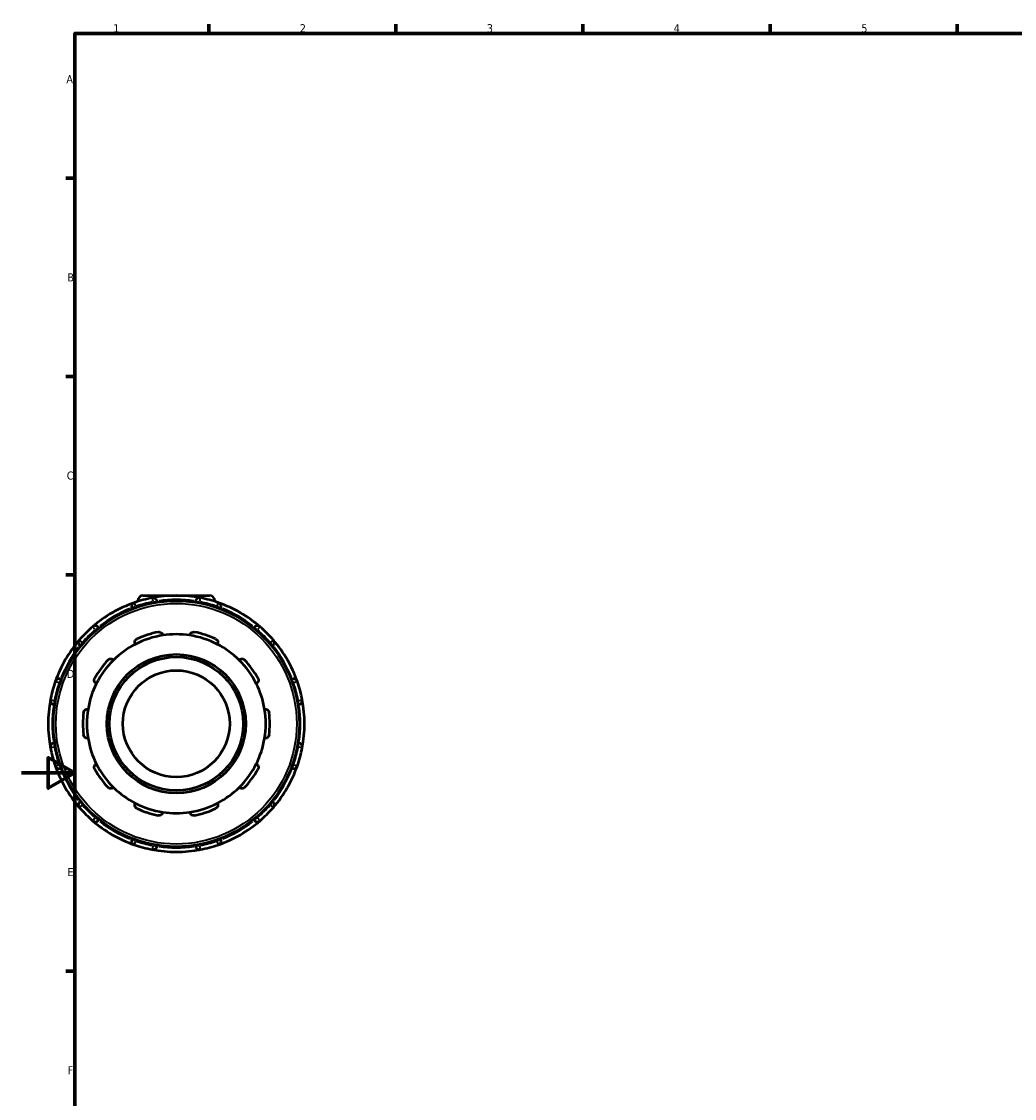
# Model space of a CAD drawing. Header units: millimetres. Extents: x 0 to 901, y -367 to 718.
# Tile 5 of 11: x 0 to 372, y 175 to 578. Entities that reach past the tile are written whole.
import ezdxf

# ---------------------------------------------------------------- set-up
doc = ezdxf.new("R2010")
doc.units = ezdxf.units.MM
for name, color, linetype, lineweight in [('Border (ANSI)', 7, 'Continuous', 70), ('Visible (ANSI)', 7, 'Continuous', 50), ('Visible Narrow (ANSI)', 7, 'Continuous', 35)]:
    doc.layers.add(name, color=color, linetype=linetype, lineweight=lineweight)
doc.styles.add('Note Text (ANSI)', font='tahoma.ttf')

# ---------------------------------------------------------------- blocks, each defined once
blk = doc.blocks.new('Borders Default Border')
at = {"layer": 'Border (ANSI)'}
for p, q in [((70.08, 574), (70.08, 577.45)), ((140.17, 574), (140.17, 577.45)), ((210.25, 574), (210.25, 577.45)), ((280.33, 574), (280.33, 577.45)), ((350.42, 574), (350.42, 577.45)), ((20, 519.75), (16.55, 519.75)), ((20, 445.5), (16.55, 445.5)), ((20, 371.25), (16.55, 371.25)), ((20, 222.75), (16.55, 222.75))]:
    blk.add_line(p, q, dxfattribs=at)
at = {"layer": 'Border (ANSI)', "flags": 128}
for points in [[(20, 20), (20, 574), (821, 574), (821, 20), (20, 20)], [(0, 297), (20, 297), (10, 302.77), (10, 291.23), (20, 297)]]:
    blk.add_lwpolyline(points, dxfattribs=at)
at = {"layer": 'Border (ANSI)', "char_height": 3.05, "attachment_point": 7, "style": 'Note Text (ANSI)'}
for s, insert in [('1', (34.35, 574.4)), ('2', (104.2, 574.4)), ('3', (174.26, 574.34)), ('4', (244.23, 574.4)), ('5', (314.48, 574.34)), ('A', (16.78, 555.35)), ('B', (17.15, 481.1)), ('C', (16.95, 406.8)), ('D', (16.96, 332.6)), ('E', (17.21, 258.35)), ('F', (17.29, 184.1))]:
    blk.add_mtext(s, dxfattribs=dict(at, insert=insert))

msp = doc.modelspace()

# ---------------------------------------------------------------- linework, layer by layer
at = {"layer": 'Visible (ANSI)'}
for p, q in [((45.479, 363.427), (70.439, 363.427)), ((43.559, 361.507), (43.559, 361.216)), ((50.759, 360.941), (50.759, 361.106)), ((65.159, 361.106), (65.159, 360.941)), ((72.359, 361.507), (72.359, 361.216)), ((41.354, 358.586), (41.437, 358.444)), ((74.48, 358.444), (74.563, 358.586)), ((28.966, 351.244), (28.884, 351.386)), ((87.033, 351.386), (86.951, 351.244)), ((21.999, 344.502), (22.142, 344.42)), ((93.775, 344.42), (93.918, 344.502)), ((14.942, 331.949), (14.799, 332.031)), ((101.118, 332.031), (100.975, 331.949)), ((12.28, 322.627), (12.445, 322.627)), ((103.473, 322.627), (103.637, 322.627)), ((12.445, 308.227), (12.28, 308.227)), ((103.637, 308.227), (103.473, 308.227)), ((14.799, 298.823), (14.942, 298.906)), ((100.975, 298.906), (101.118, 298.823)), ((22.142, 286.435), (21.999, 286.353)), ((93.918, 286.353), (93.775, 286.435)), ((28.884, 279.468), (28.966, 279.611)), ((86.951, 279.611), (87.033, 279.468)), ((41.437, 272.411), (41.354, 272.268)), ((74.563, 272.268), (74.48, 272.411)), ((50.759, 269.748), (50.759, 269.913)), ((65.159, 269.913), (65.159, 269.748))]:
    msp.add_line(p, q, dxfattribs=at)
for radius in [46.08, 26, 25, 20]:
    msp.add_circle((57.959, 315.427), radius, dxfattribs=at)
for centre, radius, start, end in [((45.479, 361.507), 1.92, 90, 180), ((57.959, 315.427), 48, 79.2166, 100.7834), ((70.439, 361.507), 1.92, 0, 90), ((57.959, 315.427), 48, 109.2166, 130.7834), ((42.654, 359.336), 1.5, 109.2166, 210), ((57.959, 315.427), 48, 100.7834, 109.2166), ((49.259, 361.106), 1.5, 0, 100.7834), ((66.659, 361.106), 1.5, 79.2166, 180), ((57.959, 315.427), 48, 70.7834, 79.2166), ((57.959, 315.427), 48, 49.2166, 70.7834), ((73.264, 359.336), 1.5, 330, 70.7834), ((57.959, 315.427), 48, 130.7834, 139.2166), ((27.585, 350.636), 1.5, 30, 130.7834), ((88.332, 350.636), 1.5, 49.2166, 150), ((57.959, 315.427), 48, 40.7834, 49.2166), ((57.959, 315.427), 33.5, 98.58368, 117.41632), ((57.959, 315.427), 35, 101.14938, 114.85062), ((57.959, 315.427), 33.5, 81.41632, 98.58368), ((57.959, 315.427), 33.5, 62.58368, 81.41632), ((57.959, 315.427), 35, 65.14938, 78.85062), ((57.959, 315.427), 48, 139.2166, 160.7834), ((22.749, 345.801), 1.5, 139.2166, 240), ((57.959, 315.427), 33.5, 117.41632, 134.58368), ((57.959, 315.427), 33.5, 45.41632, 62.58368), ((93.168, 345.801), 1.5, 300, 40.7834), ((57.959, 315.427), 48, 19.2166, 40.7834), ((57.959, 315.427), 35, 137.14938, 150.85062), ((57.959, 315.427), 33.5, 134.58368, 153.41632), ((57.959, 315.427), 33.5, 26.58368, 45.41632), ((57.959, 315.427), 35, 29.14938, 42.85062), ((57.959, 315.427), 48, 160.7834, 169.2166), ((14.049, 330.732), 1.5, 60, 160.7834), ((101.868, 330.732), 1.5, 19.2166, 120), ((57.959, 315.427), 48, 10.7834, 19.2166), ((57.959, 315.427), 33.5, 153.41632, 170.58368), ((57.959, 315.427), 33.5, 9.41632, 26.58368), ((57.959, 315.427), 48, 169.2166, 190.7834), ((12.28, 324.127), 1.5, 169.2166, 270), ((103.637, 324.127), 1.5, 270, 10.7834), ((57.959, 315.427), 48, 349.2166, 10.7834), ((57.959, 315.427), 35, 173.14938, 186.85062), ((57.959, 315.427), 33.5, 170.58368, 189.41632), ((57.959, 315.427), 33.5, 350.58368, 9.41632), ((57.959, 315.427), 35, 353.14938, 6.85062), ((12.28, 306.727), 1.5, 90, 190.7834), ((57.959, 315.427), 33.5, 189.41632, 206.58368), ((57.959, 315.427), 33.5, 333.41632, 350.58368), ((103.637, 306.727), 1.5, 349.2166, 90), ((57.959, 315.427), 48, 190.7834, 199.2166), ((57.959, 315.427), 48, 340.7834, 349.2166), ((57.959, 315.427), 48, 199.2166, 220.7834), ((14.049, 300.122), 1.5, 199.2166, 300), ((57.959, 315.427), 33.5, 206.58368, 225.41632), ((57.959, 315.427), 33.5, 314.58368, 333.41632), ((57.959, 315.427), 48, 319.2166, 340.7834), ((101.868, 300.122), 1.5, 240, 340.7834), ((57.959, 315.427), 35, 209.14938, 222.85062), ((57.959, 315.427), 35, 317.14938, 330.85062), ((57.959, 315.427), 33.5, 225.41632, 242.58368), ((57.959, 315.427), 33.5, 297.41632, 314.58368), ((22.749, 285.054), 1.5, 120, 220.7834), ((57.959, 315.427), 48, 220.7834, 229.2166), ((57.959, 315.427), 33.5, 242.58368, 261.41632), ((57.959, 315.427), 35, 245.14938, 258.85062), ((57.959, 315.427), 33.5, 278.58368, 297.41632), ((57.959, 315.427), 35, 281.14938, 294.85062), ((57.959, 315.427), 48, 310.7834, 319.2166), ((93.168, 285.054), 1.5, 319.2166, 60), ((27.585, 280.218), 1.5, 229.2166, 330), ((57.959, 315.427), 48, 229.2166, 250.7834), ((57.959, 315.427), 33.5, 261.41632, 278.58368), ((57.959, 315.427), 48, 289.2166, 310.7834), ((88.332, 280.218), 1.5, 210, 310.7834), ((42.654, 271.518), 1.5, 150, 250.7834), ((73.264, 271.518), 1.5, 289.2166, 30), ((57.959, 315.427), 48, 250.7834, 259.2166), ((49.259, 269.748), 1.5, 259.2166, 0), ((57.959, 315.427), 48, 259.2166, 280.7834), ((66.659, 269.748), 1.5, 180, 280.7834), ((57.959, 315.427), 48, 280.7834, 289.2166)]:
    msp.add_arc(centre, radius, start, end, dxfattribs=at)
for points, knots in [([(42.533, 345.165), (42.457, 345.321), (42.403, 345.502), (42.368, 345.896), (42.392, 346.11), (42.517, 346.475), (42.612, 346.652), (42.814, 346.886), (42.891, 346.958), (43.061, 347.086), (43.153, 347.142), (43.25, 347.187)], [0.53934212, 0.53934212, 0.53934212, 0.53934212, 0.61223927, 0.61223927, 0.68986428, 0.68986428, 0.75366288, 0.75366288, 0.78556218, 0.78556218, 0.81746148, 0.81746148, 0.81746148, 0.81746148]), ([(51.191, 349.767), (51.295, 349.787), (51.402, 349.797), (51.615, 349.793), (51.72, 349.779), (52.021, 349.71), (52.202, 349.622), (52.517, 349.4), (52.663, 349.241), (52.866, 348.902), (52.929, 348.723), (52.959, 348.552)], [0.2828472, 0.2828472, 0.2828472, 0.2828472, 0.3147465, 0.3147465, 0.3466458, 0.3466458, 0.4104444, 0.4104444, 0.48806941, 0.48806941, 0.56096656, 0.56096656, 0.56096656, 0.56096656]), ([(62.959, 348.552), (62.988, 348.723), (63.051, 348.902), (63.254, 349.241), (63.4, 349.4), (63.716, 349.622), (63.896, 349.71), (64.197, 349.779), (64.302, 349.793), (64.515, 349.797), (64.622, 349.787), (64.726, 349.767)], [0.53934212, 0.53934212, 0.53934212, 0.53934212, 0.61223927, 0.61223927, 0.68986428, 0.68986428, 0.75366288, 0.75366288, 0.78556218, 0.78556218, 0.81746148, 0.81746148, 0.81746148, 0.81746148]), ([(72.667, 347.187), (72.764, 347.142), (72.856, 347.086), (73.026, 346.958), (73.103, 346.886), (73.305, 346.652), (73.4, 346.475), (73.525, 346.11), (73.549, 345.896), (73.514, 345.502), (73.46, 345.321), (73.384, 345.165)], [0.2828472, 0.2828472, 0.2828472, 0.2828472, 0.3147465, 0.3147465, 0.3466458, 0.3466458, 0.4104444, 0.4104444, 0.48806941, 0.48806941, 0.56096656, 0.56096656, 0.56096656, 0.56096656]), ([(32.299, 339.23), (32.371, 339.308), (32.453, 339.379), (32.627, 339.501), (32.72, 339.552), (33.004, 339.672), (33.202, 339.708), (33.588, 339.713), (33.799, 339.67), (34.163, 339.515), (34.319, 339.408), (34.443, 339.287)], [0.2828472, 0.2828472, 0.2828472, 0.2828472, 0.3147465, 0.3147465, 0.3466458, 0.3466458, 0.4104444, 0.4104444, 0.48806941, 0.48806941, 0.56096656, 0.56096656, 0.56096656, 0.56096656]), ([(81.474, 339.287), (81.598, 339.408), (81.754, 339.515), (82.118, 339.67), (82.329, 339.713), (82.715, 339.708), (82.913, 339.672), (83.197, 339.552), (83.29, 339.501), (83.464, 339.379), (83.546, 339.308), (83.618, 339.23)], [0.53934212, 0.53934212, 0.53934212, 0.53934212, 0.61223927, 0.61223927, 0.68986428, 0.68986428, 0.75366288, 0.75366288, 0.78556218, 0.78556218, 0.81746148, 0.81746148, 0.81746148, 0.81746148]), ([(28, 330.419), (27.847, 330.5), (27.696, 330.615), (27.436, 330.913), (27.33, 331.1), (27.216, 331.469), (27.189, 331.668), (27.216, 331.976), (27.235, 332.08), (27.297, 332.283), (27.339, 332.383), (27.391, 332.475)], [0.53934212, 0.53934212, 0.53934212, 0.53934212, 0.61223927, 0.61223927, 0.68986428, 0.68986428, 0.75366288, 0.75366288, 0.78556218, 0.78556218, 0.81746148, 0.81746148, 0.81746148, 0.81746148]), ([(88.526, 332.475), (88.578, 332.383), (88.62, 332.283), (88.682, 332.08), (88.702, 331.976), (88.728, 331.668), (88.701, 331.469), (88.587, 331.1), (88.481, 330.913), (88.221, 330.615), (88.07, 330.5), (87.917, 330.419)], [0.2828472, 0.2828472, 0.2828472, 0.2828472, 0.3147465, 0.3147465, 0.3466458, 0.3466458, 0.4104444, 0.4104444, 0.48806941, 0.48806941, 0.56096656, 0.56096656, 0.56096656, 0.56096656]), ([(23.208, 319.602), (23.221, 319.708), (23.245, 319.813), (23.315, 320.014), (23.36, 320.11), (23.519, 320.374), (23.658, 320.519), (23.967, 320.75), (24.163, 320.84), (24.549, 320.928), (24.738, 320.933), (24.91, 320.908)], [0.2828472, 0.2828472, 0.2828472, 0.2828472, 0.3147465, 0.3147465, 0.3466458, 0.3466458, 0.4104444, 0.4104444, 0.48806941, 0.48806941, 0.56096656, 0.56096656, 0.56096656, 0.56096656]), ([(91.007, 320.908), (91.179, 320.933), (91.368, 320.928), (91.754, 320.84), (91.95, 320.75), (92.259, 320.519), (92.398, 320.374), (92.557, 320.11), (92.602, 320.014), (92.672, 319.813), (92.696, 319.708), (92.709, 319.602)], [0.53934212, 0.53934212, 0.53934212, 0.53934212, 0.61223927, 0.61223927, 0.68986428, 0.68986428, 0.75366288, 0.75366288, 0.78556218, 0.78556218, 0.81746148, 0.81746148, 0.81746148, 0.81746148]), ([(24.91, 309.947), (24.738, 309.922), (24.549, 309.927), (24.163, 310.015), (23.967, 310.104), (23.658, 310.336), (23.519, 310.481), (23.36, 310.745), (23.315, 310.841), (23.245, 311.042), (23.221, 311.147), (23.208, 311.253)], [0.53934212, 0.53934212, 0.53934212, 0.53934212, 0.61223927, 0.61223927, 0.68986428, 0.68986428, 0.75366288, 0.75366288, 0.78556218, 0.78556218, 0.81746148, 0.81746148, 0.81746148, 0.81746148]), ([(92.709, 311.253), (92.696, 311.147), (92.672, 311.042), (92.602, 310.841), (92.557, 310.745), (92.398, 310.481), (92.259, 310.336), (91.95, 310.104), (91.754, 310.015), (91.368, 309.927), (91.179, 309.922), (91.007, 309.947)], [0.2828472, 0.2828472, 0.2828472, 0.2828472, 0.3147465, 0.3147465, 0.3466458, 0.3466458, 0.4104444, 0.4104444, 0.48806941, 0.48806941, 0.56096656, 0.56096656, 0.56096656, 0.56096656]), ([(27.391, 298.379), (27.339, 298.472), (27.297, 298.571), (27.235, 298.775), (27.216, 298.879), (27.189, 299.186), (27.216, 299.385), (27.33, 299.754), (27.436, 299.942), (27.696, 300.24), (27.847, 300.355), (28, 300.436)], [0.2828472, 0.2828472, 0.2828472, 0.2828472, 0.3147465, 0.3147465, 0.3466458, 0.3466458, 0.4104444, 0.4104444, 0.48806941, 0.48806941, 0.56096656, 0.56096656, 0.56096656, 0.56096656]), ([(87.917, 300.436), (88.07, 300.355), (88.221, 300.24), (88.481, 299.942), (88.587, 299.754), (88.701, 299.385), (88.728, 299.186), (88.702, 298.879), (88.682, 298.775), (88.62, 298.571), (88.578, 298.472), (88.526, 298.379)], [0.53934212, 0.53934212, 0.53934212, 0.53934212, 0.61223927, 0.61223927, 0.68986428, 0.68986428, 0.75366288, 0.75366288, 0.78556218, 0.78556218, 0.81746148, 0.81746148, 0.81746148, 0.81746148]), ([(34.443, 291.568), (34.319, 291.447), (34.163, 291.339), (33.799, 291.184), (33.588, 291.141), (33.202, 291.147), (33.004, 291.183), (32.72, 291.303), (32.627, 291.354), (32.453, 291.476), (32.371, 291.546), (32.299, 291.624)], [0.53934212, 0.53934212, 0.53934212, 0.53934212, 0.61223927, 0.61223927, 0.68986428, 0.68986428, 0.75366288, 0.75366288, 0.78556218, 0.78556218, 0.81746148, 0.81746148, 0.81746148, 0.81746148]), ([(83.618, 291.624), (83.546, 291.546), (83.464, 291.476), (83.29, 291.354), (83.197, 291.303), (82.913, 291.183), (82.715, 291.147), (82.329, 291.141), (82.118, 291.184), (81.754, 291.339), (81.598, 291.447), (81.474, 291.568)], [0.2828472, 0.2828472, 0.2828472, 0.2828472, 0.3147465, 0.3147465, 0.3466458, 0.3466458, 0.4104444, 0.4104444, 0.48806941, 0.48806941, 0.56096656, 0.56096656, 0.56096656, 0.56096656]), ([(43.25, 283.668), (43.153, 283.713), (43.061, 283.768), (42.891, 283.896), (42.814, 283.969), (42.612, 284.202), (42.517, 284.379), (42.392, 284.745), (42.368, 284.959), (42.403, 285.353), (42.457, 285.534), (42.533, 285.69)], [0.2828472, 0.2828472, 0.2828472, 0.2828472, 0.3147465, 0.3147465, 0.3466458, 0.3466458, 0.4104444, 0.4104444, 0.48806941, 0.48806941, 0.56096656, 0.56096656, 0.56096656, 0.56096656]), ([(73.384, 285.69), (73.46, 285.534), (73.514, 285.353), (73.549, 284.959), (73.525, 284.745), (73.4, 284.379), (73.305, 284.202), (73.103, 283.969), (73.026, 283.896), (72.856, 283.768), (72.764, 283.713), (72.667, 283.668)], [0.53934212, 0.53934212, 0.53934212, 0.53934212, 0.61223927, 0.61223927, 0.68986428, 0.68986428, 0.75366288, 0.75366288, 0.78556218, 0.78556218, 0.81746148, 0.81746148, 0.81746148, 0.81746148]), ([(52.959, 282.303), (52.929, 282.132), (52.866, 281.953), (52.663, 281.614), (52.517, 281.455), (52.202, 281.233), (52.021, 281.145), (51.72, 281.075), (51.615, 281.062), (51.402, 281.058), (51.295, 281.067), (51.191, 281.088)], [0.53934212, 0.53934212, 0.53934212, 0.53934212, 0.61223927, 0.61223927, 0.68986428, 0.68986428, 0.75366288, 0.75366288, 0.78556218, 0.78556218, 0.81746148, 0.81746148, 0.81746148, 0.81746148]), ([(64.726, 281.088), (64.622, 281.067), (64.515, 281.058), (64.302, 281.062), (64.197, 281.075), (63.896, 281.145), (63.716, 281.233), (63.4, 281.455), (63.254, 281.614), (63.051, 281.953), (62.988, 282.132), (62.959, 282.303)], [0.2828472, 0.2828472, 0.2828472, 0.2828472, 0.3147465, 0.3147465, 0.3466458, 0.3466458, 0.4104444, 0.4104444, 0.48806941, 0.48806941, 0.56096656, 0.56096656, 0.56096656, 0.56096656])]:
    msp.add_open_spline(points, degree=3, knots=knots, dxfattribs=at)
at = {"layer": 'Visible Narrow (ANSI)'}
for p, q in [((41.358, 358.589), (42.552, 359.278)), ((42.161, 360.748), (42.615, 359.448)), ((42.857, 358.985), (42.664, 359.318)), ((44.426, 361.507), (43.561, 361.507)), ((49.237, 361.222), (48.979, 362.575)), ((49.259, 361.085), (49.259, 360.7)), ((49.376, 361.106), (50.754, 361.106)), ((65.163, 361.106), (66.541, 361.106)), ((66.659, 360.7), (66.659, 361.085)), ((66.938, 362.575), (66.681, 361.222)), ((72.356, 361.507), (71.491, 361.507)), ((73.253, 359.318), (73.06, 358.985)), ((73.302, 359.448), (73.756, 360.748)), ((73.365, 359.278), (74.559, 358.589)), ((27.508, 350.726), (26.608, 351.769)), ((27.687, 350.695), (28.88, 351.384)), ((87.037, 351.384), (88.23, 350.695)), ((89.309, 351.769), (88.409, 350.726)), ((27.595, 350.618), (27.788, 350.285)), ((88.129, 350.285), (88.322, 350.618)), ((21.617, 346.778), (22.66, 345.878)), ((22.002, 344.506), (22.691, 345.699)), ((23.101, 345.598), (22.768, 345.791)), ((93.149, 345.791), (92.816, 345.598)), ((93.226, 345.699), (93.915, 344.506)), ((93.257, 345.878), (94.3, 346.778)), ((13.938, 330.771), (12.637, 331.225)), ((14.108, 330.834), (14.797, 332.027)), ((101.12, 332.027), (101.809, 330.834)), ((103.28, 331.225), (101.979, 330.771)), ((14.068, 330.722), (14.401, 330.529)), ((101.516, 330.529), (101.849, 330.722)), ((10.811, 324.407), (12.164, 324.149)), ((12.28, 322.632), (12.28, 324.01)), ((12.686, 324.127), (12.301, 324.127)), ((103.616, 324.127), (103.231, 324.127)), ((103.637, 324.01), (103.637, 322.632)), ((103.753, 324.149), (105.106, 324.407)), ((12.164, 306.705), (10.811, 306.448)), ((12.28, 306.845), (12.28, 308.223)), ((12.301, 306.727), (12.686, 306.727)), ((103.231, 306.727), (103.616, 306.727)), ((103.637, 308.223), (103.637, 306.845)), ((105.106, 306.448), (103.753, 306.705)), ((12.637, 299.63), (13.938, 300.084)), ((14.401, 300.325), (14.068, 300.133)), ((14.797, 298.827), (14.108, 300.02)), ((101.809, 300.02), (101.12, 298.827)), ((101.849, 300.133), (101.516, 300.325)), ((101.979, 300.084), (103.28, 299.63)), ((22.66, 284.977), (21.617, 284.077)), ((22.691, 285.155), (22.002, 286.349)), ((22.768, 285.064), (23.101, 285.257)), ((92.816, 285.257), (93.149, 285.064)), ((93.915, 286.349), (93.226, 285.155)), ((94.3, 284.077), (93.257, 284.977)), ((26.608, 279.086), (27.508, 280.129)), ((27.788, 280.57), (27.595, 280.237)), ((28.88, 279.471), (27.687, 280.159)), ((88.23, 280.159), (87.037, 279.471)), ((88.322, 280.237), (88.129, 280.57)), ((88.409, 280.129), (89.309, 279.086)), ((42.552, 271.577), (41.358, 272.266)), ((42.615, 271.407), (42.161, 270.106)), ((42.664, 271.537), (42.857, 271.87)), ((73.06, 271.87), (73.253, 271.537)), ((73.756, 270.106), (73.302, 271.407)), ((74.559, 272.266), (73.365, 271.577)), ((48.979, 268.28), (49.237, 269.633)), ((49.259, 270.155), (49.259, 269.77)), ((50.754, 269.748), (49.376, 269.748)), ((66.541, 269.748), (65.163, 269.748)), ((66.659, 269.77), (66.659, 270.155)), ((66.681, 269.633), (66.938, 268.28))]:
    msp.add_line(p, q, dxfattribs=at)
msp.add_circle((57.959, 315.427), 45.08, dxfattribs=at)
for start, end in [(101.20506, 108.79494), (81.95843, 98.04157), (71.20506, 78.79494), (111.95843, 128.04157), (51.95843, 68.04157), (131.20506, 138.79494), (41.20506, 48.79494), (141.95843, 158.04157), (21.95843, 38.04157), (161.20506, 168.79494), (11.20506, 18.79494), (171.95843, 188.04157), (351.95843, 8.04157), (191.20506, 198.79494), (341.20506, 348.79494), (201.95843, 218.04157), (321.95843, 338.04157), (221.20506, 228.79494), (311.20506, 318.79494), (231.95843, 248.04157), (291.95843, 308.04157), (251.20506, 258.79494), (281.20506, 288.79494), (261.95843, 278.04157)]:
    msp.add_arc((57.959, 315.427), 46.5, start, end, dxfattribs=at)

# ---------------------------------------------------------------- block references
msp.add_blockref('Borders Default Border', (0, 0))

doc.saveas('drawing.dxf')
